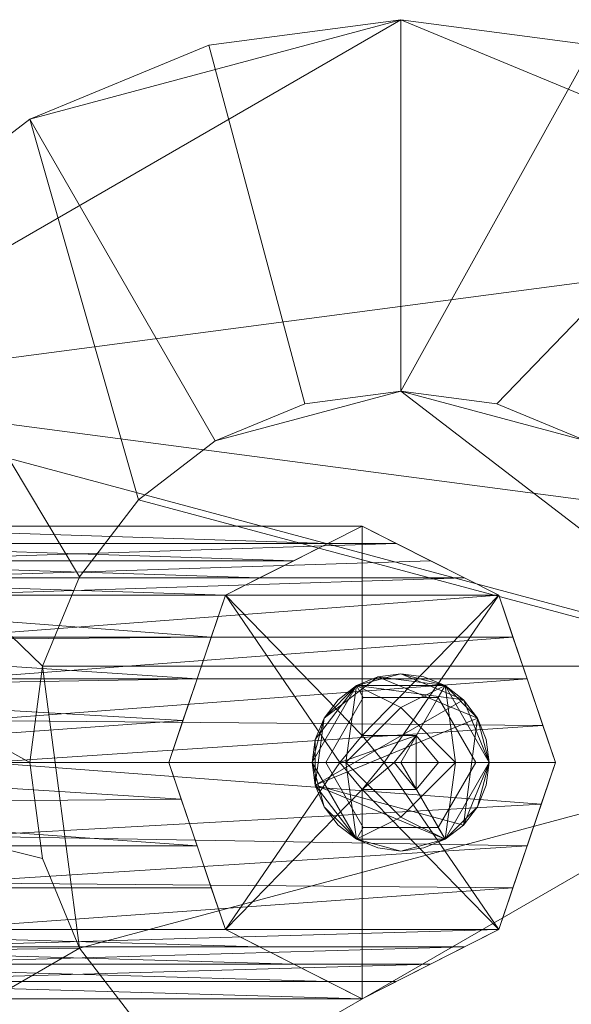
# Model space of a CAD drawing. Header units: millimetres. Extents: x -987 to -870, y 304 to 414.
# Tile 3 of 4: x -953 to -912, y 341 to 414. Entities that reach past the tile are written whole.
import ezdxf

# ---------------------------------------------------------------- set-up
doc = ezdxf.new("R2010")
doc.units = ezdxf.units.MM
doc.layers.add('E-LITE-EQPM', color=33, linetype='Continuous', lineweight=9)

# ---------------------------------------------------------------- blocks, each defined once
blk = doc.blocks.new('2019_EN_Lighting-Fixture_Estiluz_Volta_T-3533 - 230V _ Typ_ 578 lumens _ Dimmable Triac-360495-_3D_')
at = {"layer": 'E-LITE-EQPM'}
mesh = blk.add_polyface(dxfattribs=at)
corners = [(27.496, 0, 2434.4), (29.37, 14.235, 2434.4), (34.864, 27.5, 2434.4), (43.605, 38.891, 2434.4), (54.996, 47.631, 2434.4), (68.261, 53.126, 2434.4), (82.496, 55, 2434.4), (96.731, 53.126, 2434.4), (109.996, 47.631, 2434.4), (121.387, 38.891, 2434.4), (130.127, 27.5, 2434.4), (135.622, 14.235, 2434.4), (137.496, 0, 2434.4), (135.622, -14.235, 2434.4), (130.127, -27.5, 2434.4), (121.387, -38.891, 2434.4), (109.996, -47.631, 2434.4), (96.731, -53.126, 2434.4), (82.496, -55, 2434.4), (68.261, -53.126, 2434.4), (54.996, -47.631, 2434.4), (43.605, -38.891, 2434.4), (34.864, -27.5, 2434.4), (29.37, -14.235, 2434.4), (54.996, 0, 2434.4), (55.933, -7.118, 2434.4), (58.68, -13.75, 2434.4), (63.05, -19.445, 2434.4), (68.746, -23.816, 2434.4), (75.378, -26.563, 2434.4), (82.496, -27.5, 2434.4), (89.613, -26.563, 2434.4), (96.246, -23.816, 2434.4), (101.941, -19.445, 2434.4), (106.311, -13.75, 2434.4), (109.059, -7.118, 2434.4), (109.996, 0, 2434.4), (109.059, 7.118, 2434.4), (106.311, 13.75, 2434.4), (101.941, 19.445, 2434.4), (96.246, 23.816, 2434.4), (89.613, 26.563, 2434.4), (82.496, 27.5, 2434.4), (75.378, 26.563, 2434.4), (68.746, 23.816, 2434.4), (63.05, 19.445, 2434.4), (58.68, 13.75, 2434.4), (55.933, 7.118, 2434.4)]
mesh.append_faces([[corners[k] for k in face] for face in [(7, 42, 6), (39, 10, 38), (45, 4, 44), (32, 16, 31), (15, 33, 14), (23, 26, 22), (29, 19, 28)]], dxfattribs={"vtx0": -1, "vtx1": -1})
mesh.append_faces([[corners[k] for k in face] for face in [(43, 5, 6, 42), (44, 4, 5, 43), (35, 12, 13, 34), (14, 33, 34, 13), (17, 30, 31, 16), (30, 17, 18), (20, 27, 28, 19), (27, 20, 21)]], dxfattribs={"vtx0": -1, "vtx2": -1})
mesh.append_faces([[corners[k] for k in face] for face in [(35, 36, 12)]], dxfattribs={"vtx1": -1, "vtx2": -1})
mesh.append_faces([[corners[k] for k in face] for face in [(40, 41, 8, 9), (41, 42, 7, 8), (9, 10, 39, 40), (36, 37, 11, 12), (37, 38, 10, 11), (3, 4, 45, 46), (2, 3, 46, 47), (47, 24, 1, 2), (0, 1, 24, 25), (32, 33, 15, 16), (26, 27, 21, 22), (23, 0, 25, 26), (18, 19, 29, 30)]], dxfattribs={"vtx1": -1, "vtx3": -1})
mesh = blk.add_polyface(dxfattribs=at)
corners = [(27.496, 0, 2438.4), (29.37, -14.235, 2438.4), (34.864, -27.5, 2438.4), (43.605, -38.891, 2438.4), (54.996, -47.631, 2438.4), (68.261, -53.126, 2438.4), (82.496, -55, 2438.4), (96.731, -53.126, 2438.4), (109.996, -47.631, 2438.4), (121.387, -38.891, 2438.4), (130.127, -27.5, 2438.4), (135.622, -14.235, 2438.4), (137.496, 0, 2438.4), (135.622, 14.235, 2438.4), (130.127, 27.5, 2438.4), (121.387, 38.891, 2438.4), (109.996, 47.631, 2438.4), (96.731, 53.126, 2438.4), (82.496, 55, 2438.4), (68.261, 53.126, 2438.4), (54.996, 47.631, 2438.4), (43.605, 38.891, 2438.4), (34.864, 27.5, 2438.4), (29.37, 14.235, 2438.4)]
mesh.append_faces([[corners[k] for k in face] for face in [(11, 9, 10), (6, 4, 5), (0, 22, 23), (20, 18, 19)]], dxfattribs={"vtx0": -1})
mesh.append_faces([[corners[k] for k in face] for face in [(22, 15, 18)]], dxfattribs={"vtx0": -1, "vtx1": -1, "vtx2": -1})
mesh.append_faces([[corners[k] for k in face] for face in [(22, 4, 11, 12)]], dxfattribs={"vtx0": -1, "vtx1": -1, "vtx3": -1})
mesh.append_faces([[corners[k] for k in face] for face in [(22, 12, 13)]], dxfattribs={"vtx0": -1, "vtx2": -1})
mesh.append_faces([[corners[k] for k in face] for face in [(18, 20, 21, 22)]], dxfattribs={"vtx0": -1, "vtx3": -1})
mesh.append_faces([[corners[k] for k in face] for face in [(17, 18, 15, 16)]], dxfattribs={"vtx1": -1})
mesh.append_faces([[corners[k] for k in face] for face in [(8, 9, 11, 4)]], dxfattribs={"vtx1": -1, "vtx2": -1, "vtx3": -1})
mesh.append_faces([[corners[k] for k in face] for face in [(6, 7, 8, 4), (2, 3, 4, 22), (0, 1, 2, 22), (13, 14, 15, 22)]], dxfattribs={"vtx2": -1, "vtx3": -1})
mesh = blk.add_polyface(dxfattribs=at)
corners = [(137.496, 0, 2434.4), (135.622, 14.235, 2434.4), (130.127, 27.5, 2434.4), (121.387, 38.891, 2434.4), (109.996, 47.631, 2434.4), (96.731, 53.126, 2434.4), (82.496, 55, 2434.4), (68.261, 53.126, 2434.4), (54.996, 47.631, 2434.4), (43.605, 38.891, 2434.4), (34.864, 27.5, 2434.4), (29.37, 14.235, 2434.4), (27.496, 0, 2434.4), (27.496, 0, 2438.4), (29.37, 14.235, 2438.4), (34.864, 27.5, 2438.4), (43.605, 38.891, 2438.4), (54.996, 47.631, 2438.4), (68.261, 53.126, 2438.4), (82.496, 55, 2438.4), (96.731, 53.126, 2438.4), (109.996, 47.631, 2438.4), (121.387, 38.891, 2438.4), (130.127, 27.5, 2438.4), (135.622, 14.235, 2438.4), (137.496, 0, 2438.4)]
mesh.append_faces([[corners[k] for k in face] for face in [(0, 1, 24, 25), (13, 14, 11, 12)]], dxfattribs={"vtx1": -1})
mesh.append_faces([[corners[k] for k in face] for face in [(1, 2, 23, 24), (3, 4, 21, 22), (2, 3, 22, 23), (4, 5, 20, 21), (19, 20, 5, 6), (6, 7, 18, 19), (7, 8, 17, 18), (9, 10, 15, 16), (8, 9, 16, 17), (10, 11, 14, 15)]], dxfattribs={"vtx1": -1, "vtx3": -1})
mesh = blk.add_polyface(dxfattribs=at)
corners = [(54.996, 0, 2436.4), (55.933, 7.118, 2436.4), (58.68, 13.75, 2436.4), (63.05, 19.445, 2436.4), (68.746, 23.816, 2436.4), (75.378, 26.563, 2436.4), (82.496, 27.5, 2436.4), (89.613, 26.563, 2436.4), (96.246, 23.816, 2436.4), (101.941, 19.445, 2436.4), (106.311, 13.75, 2436.4), (109.059, 7.118, 2436.4), (109.996, 0, 2436.4), (109.059, -7.118, 2436.4), (106.311, -13.75, 2436.4), (101.941, -19.445, 2436.4), (96.246, -23.816, 2436.4), (89.613, -26.563, 2436.4), (82.496, -27.5, 2436.4), (75.378, -26.563, 2436.4), (68.746, -23.816, 2436.4), (63.05, -19.445, 2436.4), (58.68, -13.75, 2436.4), (55.933, -7.118, 2436.4)]
mesh.append_faces([[corners[k] for k in face] for face in [(20, 12, 16, 18)]], dxfattribs={"vtx0": -1, "vtx1": -1, "vtx2": -1, "vtx3": -1})
mesh.append_faces([[corners[k] for k in face] for face in [(6, 11, 3, 4)]], dxfattribs={"vtx0": -1, "vtx1": -1, "vtx3": -1})
mesh.append_faces([[corners[k] for k in face] for face in [(17, 18, 16), (19, 20, 18), (9, 10, 8), (5, 6, 4)]], dxfattribs={"vtx1": -1})
mesh.append_faces([[corners[k] for k in face] for face in [(15, 16, 12, 14)]], dxfattribs={"vtx1": -1, "vtx2": -1})
mesh.append_faces([[corners[k] for k in face] for face in [(11, 12, 22, 1), (10, 11, 6, 8)]], dxfattribs={"vtx1": -1, "vtx2": -1, "vtx3": -1})
mesh.append_faces([[corners[k] for k in face] for face in [(12, 13, 14), (6, 7, 8)]], dxfattribs={"vtx2": -1})
mesh.append_faces([[corners[k] for k in face] for face in [(20, 21, 22, 12), (1, 2, 3, 11)]], dxfattribs={"vtx2": -1, "vtx3": -1})
mesh.append_faces([[corners[k] for k in face] for face in [(22, 23, 0, 1)]], dxfattribs={"vtx3": -1})
mesh = blk.add_polyface(dxfattribs=at)
corners = [(109.996, 0, 2436.4), (109.059, 7.118, 2436.4), (106.311, 13.75, 2436.4), (101.941, 19.445, 2436.4), (96.246, 23.816, 2436.4), (89.613, 26.563, 2436.4), (82.496, 27.5, 2436.4), (75.378, 26.563, 2436.4), (68.746, 23.816, 2436.4), (63.05, 19.445, 2436.4), (58.68, 13.75, 2436.4), (55.933, 7.118, 2436.4), (54.996, 0, 2436.4), (54.996, 0, 2434.4), (55.933, 7.118, 2434.4), (58.68, 13.75, 2434.4), (63.05, 19.445, 2434.4), (68.746, 23.816, 2434.4), (75.378, 26.563, 2434.4), (82.496, 27.5, 2434.4), (89.613, 26.563, 2434.4), (96.246, 23.816, 2434.4), (101.941, 19.445, 2434.4), (106.311, 13.75, 2434.4), (109.059, 7.118, 2434.4), (109.996, 0, 2434.4)]
mesh.append_faces([[corners[k] for k in face] for face in [(1, 24, 25, 0), (14, 11, 12, 13)]], dxfattribs={"vtx0": -1})
mesh.append_faces([[corners[k] for k in face] for face in [(2, 23, 24, 1), (4, 21, 22, 3), (3, 22, 23, 2), (5, 20, 21, 4), (20, 5, 6, 19), (7, 18, 19, 6), (8, 17, 18, 7), (10, 15, 16, 9), (9, 16, 17, 8), (11, 14, 15, 10)]], dxfattribs={"vtx0": -1, "vtx2": -1})
mesh = blk.add_polyface(dxfattribs=at)
corners = [(51.805, 0, 2331.059), (47.606, 12.374, 2333.999), (37.47, 17.5, 2341.097), (27.334, 12.374, 2348.194), (23.135, 0, 2351.134), (65.293, 0, 2411.342), (69.491, 12.374, 2408.402), (79.628, 17.5, 2401.304), (89.764, 12.374, 2394.207), (93.963, 0, 2391.267), (24.989, 5.465, 2349.836), (67.392, 6.187, 2409.872), (68.442, 9.281, 2409.137), (32.402, 14.937, 2344.645), (74.56, 14.937, 2404.853), (77.094, 16.219, 2403.079), (49.706, 6.187, 2332.529), (91.864, 6.187, 2392.737), (93.036, 2.732, 2391.916), (84.696, 14.937, 2397.755), (42.538, 14.937, 2337.548), (40.004, 16.219, 2339.322), (66.342, 3.094, 2410.607), (26.161, 8.92, 2349.015), (72.025, 13.656, 2406.628), (29.868, 13.656, 2346.42), (34.936, 16.219, 2342.871), (48.656, 9.281, 2333.264), (90.814, 9.281, 2393.472), (50.755, 3.094, 2331.794), (87.23, 13.656, 2395.981), (45.072, 13.656, 2335.773), (82.162, 16.219, 2399.53)]
mesh.append_faces([[corners[k] for k in face] for face in [(22, 4, 5)]], dxfattribs={"vtx0": -1})
mesh.append_faces([[corners[k] for k in face] for face in [(10, 11, 23), (4, 22, 10), (12, 23, 11), (16, 17, 29), (18, 29, 17), (6, 3, 12)]], dxfattribs={"vtx0": -1, "vtx1": -1})
mesh.append_faces([[corners[k] for k in face] for face in [(12, 3, 23), (24, 13, 25), (27, 8, 28), (15, 2, 26), (30, 1, 31), (6, 25, 3), (16, 28, 17), (19, 31, 20, 32), (13, 24, 14), (26, 14, 15), (28, 16, 27), (18, 0, 29), (31, 19, 30), (32, 20, 21)]], dxfattribs={"vtx0": -1, "vtx2": -1})
mesh.append_faces([[corners[k] for k in face] for face in [(9, 0, 18)]], dxfattribs={"vtx1": -1})
mesh.append_faces([[corners[k] for k in face] for face in [(15, 7, 2), (26, 13, 14), (22, 11, 10), (6, 24, 25), (27, 1, 8), (30, 8, 1)]], dxfattribs={"vtx1": -1, "vtx2": -1})
mesh.append_faces([[corners[k] for k in face] for face in [(7, 32, 21, 2)]], dxfattribs={"vtx1": -1, "vtx3": -1})
mesh = blk.add_polyface(dxfattribs=at)
corners = [(93.963, 0, 2391.267), (89.764, 12.374, 2394.207), (79.628, 17.5, 2401.304), (69.491, 12.374, 2408.402), (65.293, 0, 2411.342), (77.99, 0, 2402.451), (79.628, 2, 2401.304), (81.266, 0, 2400.157)]
mesh.append_faces([[corners[k] for k in face] for face in [(1, 7, 0)]], dxfattribs={"vtx0": -1})
mesh.append_faces([[corners[k] for k in face] for face in [(2, 6, 1)]], dxfattribs={"vtx0": -1, "vtx1": -1})
mesh.append_faces([[corners[k] for k in face] for face in [(5, 6, 3), (2, 3, 6), (6, 7, 1)]], dxfattribs={"vtx1": -1, "vtx2": -1})
mesh.append_faces([[corners[k] for k in face] for face in [(3, 4, 5)]], dxfattribs={"vtx2": -1})
mesh = blk.add_polyface(dxfattribs=at)
corners = [(75.933, 0, 2438.4), (79.214, 5.683, 2438.4), (85.777, 5.683, 2438.4), (89.058, 0, 2438.4), (89.058, 0, 2436.4), (88.835, 1.699, 2436.4), (88.179, 3.281, 2436.4), (87.136, 4.64, 2436.4), (85.777, 5.683, 2436.4), (84.194, 6.339, 2436.4), (82.496, 6.563, 2436.4), (80.797, 6.339, 2436.4), (79.214, 5.683, 2436.4), (77.855, 4.64, 2436.4), (76.812, 3.281, 2436.4), (76.157, 1.699, 2436.4), (75.933, 0, 2436.4), (89.058, 0, 2430.4), (85.777, 5.683, 2430.4), (79.214, 5.683, 2430.4), (75.933, 0, 2430.4), (75.933, 0, 2434.4), (76.157, 1.699, 2434.4), (76.812, 3.281, 2434.4), (77.855, 4.64, 2434.4), (79.214, 5.683, 2434.4), (80.797, 6.339, 2434.4), (82.496, 6.563, 2434.4), (84.194, 6.339, 2434.4), (85.777, 5.683, 2434.4), (87.136, 4.64, 2434.4), (88.179, 3.281, 2434.4), (88.835, 1.699, 2434.4), (89.058, 0, 2434.4)]
mesh.append_faces([[corners[k] for k in face] for face in [(7, 2, 6), (9, 2, 8), (13, 1, 12), (1, 14, 0), (14, 1, 13), (15, 0, 14), (30, 18, 29), (26, 19, 25), (24, 19, 23)]], dxfattribs={"vtx0": -1, "vtx1": -1})
mesh.append_faces([[corners[k] for k in face] for face in [(6, 2, 3), (2, 7, 8), (2, 9, 10), (1, 10, 11), (10, 1, 2), (31, 17, 18), (17, 31, 32), (18, 27, 28), (27, 18, 19), (23, 19, 20)]], dxfattribs={"vtx0": -1, "vtx2": -1})
mesh.append_faces([[corners[k] for k in face] for face in [(33, 17, 32), (21, 22, 20)]], dxfattribs={"vtx1": -1})
mesh.append_faces([[corners[k] for k in face] for face in [(5, 6, 3), (11, 12, 1), (30, 31, 18), (28, 29, 18), (26, 27, 19), (24, 25, 19), (22, 23, 20)]], dxfattribs={"vtx1": -1, "vtx2": -1})
mesh.append_faces([[corners[k] for k in face] for face in [(3, 4, 5), (15, 16, 0)]], dxfattribs={"vtx2": -1})
mesh = blk.add_polyface(dxfattribs=at)
corners = [(89.058, 0, 2436.4), (88.835, -1.699, 2436.4), (88.179, -3.281, 2436.4), (87.136, -4.64, 2436.4), (85.777, -5.683, 2436.4), (84.194, -6.339, 2436.4), (82.496, -6.563, 2436.4), (80.797, -6.339, 2436.4), (79.214, -5.683, 2436.4), (77.855, -4.64, 2436.4), (76.812, -3.281, 2436.4), (76.157, -1.699, 2436.4), (75.933, 0, 2436.4), (76.157, 1.699, 2436.4), (76.812, 3.281, 2436.4), (77.855, 4.64, 2436.4), (79.214, 5.683, 2436.4), (80.797, 6.339, 2436.4), (82.496, 6.563, 2436.4), (84.194, 6.339, 2436.4), (85.777, 5.683, 2436.4), (87.136, 4.64, 2436.4), (88.179, 3.281, 2436.4), (88.835, 1.699, 2436.4)]
mesh.append_faces([[corners[k] for k in face] for face in [(3, 0, 1, 2)]], dxfattribs={"vtx0": -1})
mesh.append_faces([[corners[k] for k in face] for face in [(0, 3, 22, 23)]], dxfattribs={"vtx0": -1, "vtx1": -1})
mesh.append_faces([[corners[k] for k in face] for face in [(4, 11, 22, 3), (8, 11, 4)]], dxfattribs={"vtx0": -1, "vtx1": -1, "vtx2": -1})
mesh.append_faces([[corners[k] for k in face] for face in [(22, 11, 14, 17)]], dxfattribs={"vtx0": -1, "vtx1": -1, "vtx2": -1, "vtx3": -1})
mesh.append_faces([[corners[k] for k in face] for face in [(5, 6, 4)]], dxfattribs={"vtx1": -1})
mesh.append_faces([[corners[k] for k in face] for face in [(9, 10, 11, 8), (18, 19, 20, 17)]], dxfattribs={"vtx2": -1})
mesh.append_faces([[corners[k] for k in face] for face in [(6, 7, 8, 4), (20, 21, 22, 17)]], dxfattribs={"vtx2": -1, "vtx3": -1})
mesh.append_faces([[corners[k] for k in face] for face in [(11, 12, 13, 14), (14, 15, 16, 17)]], dxfattribs={"vtx3": -1})
mesh = blk.add_polyface(dxfattribs=at)
corners = [(75.933, 0, 2434.4), (76.157, -1.699, 2434.4), (76.812, -3.281, 2434.4), (77.855, -4.64, 2434.4), (79.214, -5.683, 2434.4), (80.797, -6.339, 2434.4), (82.496, -6.563, 2434.4), (84.194, -6.339, 2434.4), (85.777, -5.683, 2434.4), (87.136, -4.64, 2434.4), (88.179, -3.281, 2434.4), (88.835, -1.699, 2434.4), (89.058, 0, 2434.4), (88.835, 1.699, 2434.4), (88.179, 3.281, 2434.4), (87.136, 4.64, 2434.4), (85.777, 5.683, 2434.4), (84.194, 6.339, 2434.4), (82.496, 6.563, 2434.4), (80.797, 6.339, 2434.4), (79.214, 5.683, 2434.4), (77.855, 4.64, 2434.4), (76.812, 3.281, 2434.4), (76.157, 1.699, 2434.4)]
mesh.append_faces([[corners[k] for k in face] for face in [(15, 12, 13, 14), (1, 23, 0), (6, 4, 5)]], dxfattribs={"vtx0": -1})
mesh.append_faces([[corners[k] for k in face] for face in [(23, 1, 15, 20), (9, 12, 15, 1)]], dxfattribs={"vtx0": -1, "vtx1": -1, "vtx2": -1, "vtx3": -1})
mesh.append_faces([[corners[k] for k in face] for face in [(8, 9, 1, 4)]], dxfattribs={"vtx1": -1, "vtx2": -1, "vtx3": -1})
mesh.append_faces([[corners[k] for k in face] for face in [(21, 22, 23, 20)]], dxfattribs={"vtx2": -1})
mesh.append_faces([[corners[k] for k in face] for face in [(18, 19, 20, 15), (6, 7, 8, 4)]], dxfattribs={"vtx2": -1, "vtx3": -1})
mesh.append_faces([[corners[k] for k in face] for face in [(15, 16, 17, 18), (9, 10, 11, 12), (1, 2, 3, 4)]], dxfattribs={"vtx3": -1})
mesh = blk.add_polyface(dxfattribs=at)
corners = [(78.433, 0, 2404.4), (75.933, 0, 2409.4), (79.214, 5.683, 2409.4), (85.777, 5.683, 2409.4), (89.058, 0, 2409.4), (86.558, 0, 2404.4), (82.496, 4.062, 2404.4)]
mesh.append_faces([[corners[k] for k in face] for face in [(3, 5, 6), (6, 2, 3)]], dxfattribs={"vtx0": -1, "vtx2": -1})
mesh.append_faces([[corners[k] for k in face] for face in [(4, 5, 3), (1, 2, 0)]], dxfattribs={"vtx1": -1})
mesh.append_faces([[corners[k] for k in face] for face in [(6, 0, 2)]], dxfattribs={"vtx1": -1, "vtx2": -1})
mesh = blk.add_polyface(dxfattribs=at)
corners = [(89.058, 0, 2438.4), (85.777, 5.683, 2438.4), (79.214, 5.683, 2438.4), (75.933, 0, 2438.4), (82.496, 0, 2438.4)]
mesh.append_faces([[corners[k] for k in face] for face in [(0, 1, 4)]], dxfattribs={"vtx1": -1})
mesh.append_faces([[corners[k] for k in face] for face in [(2, 3, 4, 1)]], dxfattribs={"vtx2": -1})
mesh = blk.add_polyface(dxfattribs=at)
corners = [(75.933, 0, 2430.4), (79.214, 5.683, 2430.4), (85.777, 5.683, 2430.4), (89.058, 0, 2430.4), (88.058, 0, 2430.4), (85.277, 4.817, 2430.4), (79.714, 4.817, 2430.4), (76.933, 0, 2430.4)]
mesh.append_faces([[corners[k] for k in face] for face in [(1, 6, 7, 0)]], dxfattribs={"vtx0": -1})
mesh.append_faces([[corners[k] for k in face] for face in [(2, 5, 6, 1)]], dxfattribs={"vtx0": -1, "vtx2": -1})
mesh.append_faces([[corners[k] for k in face] for face in [(4, 5, 2, 3)]], dxfattribs={"vtx1": -1})
mesh = blk.add_polyface(dxfattribs=at)
corners = [(76.933, 0, 2429.4), (79.714, 4.817, 2429.4), (85.277, 4.817, 2429.4), (88.058, 0, 2429.4), (89.058, 0, 2429.4), (85.777, 5.683, 2429.4), (79.214, 5.683, 2429.4), (75.933, 0, 2429.4)]
mesh.append_faces([[corners[k] for k in face] for face in [(5, 2, 3, 4)]], dxfattribs={"vtx0": -1})
mesh.append_faces([[corners[k] for k in face] for face in [(0, 1, 6, 7)]], dxfattribs={"vtx1": -1})
mesh.append_faces([[corners[k] for k in face] for face in [(1, 2, 5, 6)]], dxfattribs={"vtx1": -1, "vtx3": -1})
mesh = blk.add_polyface(dxfattribs=at)
corners = [(89.058, 0, 2409.4), (85.777, 5.683, 2409.4), (79.214, 5.683, 2409.4), (75.933, 0, 2409.4), (75.933, 0, 2429.4), (79.214, 5.683, 2429.4), (85.777, 5.683, 2429.4), (89.058, 0, 2429.4)]
mesh.append_faces([[corners[k] for k in face] for face in [(5, 2, 3, 4)]], dxfattribs={"vtx0": -1})
mesh.append_faces([[corners[k] for k in face] for face in [(6, 1, 2, 5)]], dxfattribs={"vtx0": -1, "vtx2": -1})
mesh.append_faces([[corners[k] for k in face] for face in [(7, 0, 1, 6)]], dxfattribs={"vtx2": -1})
mesh = blk.add_polyface(dxfattribs=at)
corners = [(76.933, 0, 2430.4), (79.714, 4.817, 2430.4), (85.277, 4.817, 2430.4), (88.058, 0, 2430.4), (88.058, 0, 2429.4), (85.277, 4.817, 2429.4), (79.714, 4.817, 2429.4), (76.933, 0, 2429.4)]
mesh.append_faces([[corners[k] for k in face] for face in [(1, 6, 7, 0)]], dxfattribs={"vtx0": -1})
mesh.append_faces([[corners[k] for k in face] for face in [(2, 5, 6, 1)]], dxfattribs={"vtx0": -1, "vtx2": -1})
mesh.append_faces([[corners[k] for k in face] for face in [(3, 4, 5, 2)]], dxfattribs={"vtx2": -1})
mesh = blk.add_polyface(dxfattribs=at)
corners = [(78.433, 0, 2404.4), (82.496, 4.062, 2404.4), (86.558, 0, 2404.4), (82.496, 0, 2404.4)]
mesh.append_faces([[corners[k] for k in face] for face in [(1, 2, 3, 0)]])
mesh = blk.add_polyface(dxfattribs=at)
corners = [(81.266, 0, 2400.157), (79.628, 2, 2401.304), (77.99, 0, 2402.451), (82.005, 0, 2408.185), (83.643, 2, 2407.038), (85.281, 0, 2405.891)]
mesh.append_faces([[corners[k] for k in face] for face in [(2, 4, 1)]], dxfattribs={"vtx0": -1, "vtx1": -1})
mesh.append_faces([[corners[k] for k in face] for face in [(3, 4, 2)]], dxfattribs={"vtx1": -1})
mesh.append_faces([[corners[k] for k in face] for face in [(5, 0, 1, 4)]], dxfattribs={"vtx2": -1})
mesh = blk.add_polyface(dxfattribs=at)
corners = [(85.281, 0, 2405.891), (83.643, 2, 2407.038), (82.005, 0, 2408.185), (83.643, 0, 2407.038)]
mesh.append_faces([[corners[k] for k in face] for face in [(3, 1, 2), (1, 3, 0)]], dxfattribs={"vtx0": -1})
mesh = blk.add_polyface(dxfattribs=at)
corners = [(23.135, 0, 2351.134), (27.334, -12.374, 2348.194), (37.47, -17.5, 2341.097), (47.606, -12.374, 2333.999), (51.805, 0, 2331.059), (93.963, 0, 2391.267), (89.764, -12.374, 2394.207), (79.628, -17.5, 2401.304), (69.491, -12.374, 2408.402), (65.293, 0, 2411.342), (49.951, -5.465, 2332.357), (91.864, -6.187, 2392.737), (90.814, -9.281, 2393.472), (42.538, -14.937, 2337.548), (84.696, -14.937, 2397.755), (82.162, -16.219, 2399.53), (25.234, -6.187, 2349.664), (67.392, -6.187, 2409.872), (66.22, -2.732, 2410.693), (74.56, -14.937, 2404.853), (32.402, -14.937, 2344.645), (34.936, -16.219, 2342.871), (92.913, -3.094, 2392.002), (48.779, -8.92, 2333.178), (87.23, -13.656, 2395.981), (45.072, -13.656, 2335.773), (40.004, -16.219, 2339.322), (26.284, -9.281, 2348.929), (68.442, -9.281, 2409.137), (24.184, -3.094, 2350.399), (72.025, -13.656, 2406.628), (29.868, -13.656, 2346.42), (77.094, -16.219, 2403.079)]
mesh.append_faces([[corners[k] for k in face] for face in [(22, 4, 5)]], dxfattribs={"vtx0": -1})
mesh.append_faces([[corners[k] for k in face] for face in [(10, 11, 23), (12, 23, 11), (4, 22, 10), (16, 17, 29), (18, 29, 17), (6, 3, 12)]], dxfattribs={"vtx0": -1, "vtx1": -1})
mesh.append_faces([[corners[k] for k in face] for face in [(12, 3, 23), (6, 25, 3), (24, 13, 25), (30, 1, 31), (21, 7, 32), (19, 31, 20), (13, 24, 14), (26, 14, 15), (18, 0, 29), (31, 19, 30), (32, 20, 21)]], dxfattribs={"vtx0": -1, "vtx2": -1})
mesh.append_faces([[corners[k] for k in face] for face in [(9, 0, 18)]], dxfattribs={"vtx1": -1})
mesh.append_faces([[corners[k] for k in face] for face in [(21, 2, 7), (26, 13, 14), (32, 19, 20), (22, 11, 10), (6, 24, 25), (30, 8, 1)]], dxfattribs={"vtx1": -1, "vtx2": -1})
mesh.append_faces([[corners[k] for k in face] for face in [(15, 7, 2, 26), (8, 28, 27, 1), (28, 17, 16, 27)]], dxfattribs={"vtx1": -1, "vtx3": -1})
mesh = blk.add_polyface(dxfattribs=at)
corners = [(27.496, 0, 2434.4), (29.37, -14.235, 2434.4), (34.864, -27.5, 2434.4), (43.605, -38.891, 2434.4), (54.996, -47.631, 2434.4), (68.261, -53.126, 2434.4), (82.496, -55, 2434.4), (96.731, -53.126, 2434.4), (109.996, -47.631, 2434.4), (121.387, -38.891, 2434.4), (130.127, -27.5, 2434.4), (135.622, -14.235, 2434.4), (137.496, 0, 2434.4), (137.496, 0, 2438.4), (135.622, -14.235, 2438.4), (130.127, -27.5, 2438.4), (121.387, -38.891, 2438.4), (109.996, -47.631, 2438.4), (96.731, -53.126, 2438.4), (82.496, -55, 2438.4), (68.261, -53.126, 2438.4), (54.996, -47.631, 2438.4), (43.605, -38.891, 2438.4), (34.864, -27.5, 2438.4), (29.37, -14.235, 2438.4), (27.496, 0, 2438.4)]
mesh.append_faces([[corners[k] for k in face] for face in [(0, 1, 24, 25), (13, 14, 11, 12)]], dxfattribs={"vtx1": -1})
mesh.append_faces([[corners[k] for k in face] for face in [(1, 2, 23, 24), (3, 4, 21, 22), (2, 3, 22, 23), (4, 5, 20, 21), (19, 20, 5, 6), (6, 7, 18, 19), (7, 8, 17, 18), (9, 10, 15, 16), (8, 9, 16, 17), (10, 11, 14, 15)]], dxfattribs={"vtx1": -1, "vtx3": -1})
mesh = blk.add_polyface(dxfattribs=at)
corners = [(54.996, 0, 2436.4), (55.933, -7.118, 2436.4), (58.68, -13.75, 2436.4), (63.05, -19.445, 2436.4), (68.746, -23.816, 2436.4), (75.378, -26.563, 2436.4), (82.496, -27.5, 2436.4), (89.613, -26.563, 2436.4), (96.246, -23.816, 2436.4), (101.941, -19.445, 2436.4), (106.311, -13.75, 2436.4), (109.059, -7.118, 2436.4), (109.996, 0, 2436.4), (109.996, 0, 2434.4), (109.059, -7.118, 2434.4), (106.311, -13.75, 2434.4), (101.941, -19.445, 2434.4), (96.246, -23.816, 2434.4), (89.613, -26.563, 2434.4), (82.496, -27.5, 2434.4), (75.378, -26.563, 2434.4), (68.746, -23.816, 2434.4), (63.05, -19.445, 2434.4), (58.68, -13.75, 2434.4), (55.933, -7.118, 2434.4), (54.996, 0, 2434.4)]
mesh.append_faces([[corners[k] for k in face] for face in [(1, 24, 25, 0), (14, 11, 12, 13)]], dxfattribs={"vtx0": -1})
mesh.append_faces([[corners[k] for k in face] for face in [(2, 23, 24, 1), (4, 21, 22, 3), (3, 22, 23, 2), (5, 20, 21, 4), (20, 5, 6, 19), (7, 18, 19, 6), (8, 17, 18, 7), (10, 15, 16, 9), (9, 16, 17, 8), (11, 14, 15, 10)]], dxfattribs={"vtx0": -1, "vtx2": -1})
mesh = blk.add_polyface(dxfattribs=at)
corners = [(65.293, 0, 2411.342), (69.491, -12.374, 2408.402), (79.628, -17.5, 2401.304), (89.764, -12.374, 2394.207), (93.963, 0, 2391.267), (81.266, 0, 2400.157), (79.628, -2, 2401.304), (77.99, 0, 2402.451)]
mesh.append_faces([[corners[k] for k in face] for face in [(1, 7, 0)]], dxfattribs={"vtx0": -1})
mesh.append_faces([[corners[k] for k in face] for face in [(2, 6, 1), (7, 1, 6), (3, 6, 2)]], dxfattribs={"vtx0": -1, "vtx1": -1})
mesh.append_faces([[corners[k] for k in face] for face in [(5, 6, 3)]], dxfattribs={"vtx1": -1, "vtx2": -1})
mesh.append_faces([[corners[k] for k in face] for face in [(3, 4, 5)]], dxfattribs={"vtx2": -1})
mesh = blk.add_polyface(dxfattribs=at)
corners = [(89.058, 0, 2438.4), (85.777, -5.683, 2438.4), (79.214, -5.683, 2438.4), (75.933, 0, 2438.4), (75.933, 0, 2436.4), (76.157, -1.699, 2436.4), (76.812, -3.281, 2436.4), (77.855, -4.64, 2436.4), (79.214, -5.683, 2436.4), (80.797, -6.339, 2436.4), (82.496, -6.563, 2436.4), (84.194, -6.339, 2436.4), (85.777, -5.683, 2436.4), (87.136, -4.64, 2436.4), (88.179, -3.281, 2436.4), (88.835, -1.699, 2436.4), (89.058, 0, 2436.4), (75.933, 0, 2430.4), (79.214, -5.683, 2430.4), (85.777, -5.683, 2430.4), (89.058, 0, 2430.4), (89.058, 0, 2434.4), (88.835, -1.699, 2434.4), (88.179, -3.281, 2434.4), (87.136, -4.64, 2434.4), (85.777, -5.683, 2434.4), (84.194, -6.339, 2434.4), (82.496, -6.563, 2434.4), (80.797, -6.339, 2434.4), (79.214, -5.683, 2434.4), (77.855, -4.64, 2434.4), (76.812, -3.281, 2434.4), (76.157, -1.699, 2434.4), (75.933, 0, 2434.4)]
mesh.append_faces([[corners[k] for k in face] for face in [(9, 2, 8), (1, 14, 0), (14, 1, 13), (15, 0, 14), (30, 18, 29), (26, 19, 25)]], dxfattribs={"vtx0": -1, "vtx1": -1})
mesh.append_faces([[corners[k] for k in face] for face in [(6, 2, 3), (2, 7, 8), (2, 9, 10), (10, 1, 2), (31, 17, 18), (17, 31, 32), (18, 27, 28), (27, 18, 19), (23, 19, 20), (20, 22, 23)]], dxfattribs={"vtx0": -1, "vtx2": -1})
mesh.append_faces([[corners[k] for k in face] for face in [(4, 5, 3), (33, 17, 32), (21, 22, 20)]], dxfattribs={"vtx1": -1})
mesh.append_faces([[corners[k] for k in face] for face in [(6, 7, 2), (5, 6, 3), (10, 11, 1), (12, 13, 1), (11, 12, 1), (30, 31, 18), (28, 29, 18), (26, 27, 19), (24, 25, 19), (23, 24, 19)]], dxfattribs={"vtx1": -1, "vtx2": -1})
mesh.append_faces([[corners[k] for k in face] for face in [(15, 16, 0)]], dxfattribs={"vtx2": -1})
mesh = blk.add_polyface(dxfattribs=at)
corners = [(89.058, 0, 2409.4), (85.777, -5.683, 2409.4), (79.214, -5.683, 2409.4), (75.933, 0, 2409.4), (78.433, 0, 2404.4), (82.496, -4.062, 2404.4), (86.558, 0, 2404.4)]
mesh.append_faces([[corners[k] for k in face] for face in [(2, 4, 5), (5, 1, 2)]], dxfattribs={"vtx0": -1, "vtx2": -1})
mesh.append_faces([[corners[k] for k in face] for face in [(3, 4, 2), (0, 1, 6)]], dxfattribs={"vtx1": -1})
mesh.append_faces([[corners[k] for k in face] for face in [(5, 6, 1)]], dxfattribs={"vtx1": -1, "vtx2": -1})
mesh = blk.add_polyface(dxfattribs=at)
corners = [(75.933, 0, 2438.4), (79.214, -5.683, 2438.4), (85.777, -5.683, 2438.4), (89.058, 0, 2438.4), (82.496, 0, 2438.4)]
mesh.append_faces([[corners[k] for k in face] for face in [(2, 3, 4)]], dxfattribs={"vtx2": -1})
mesh.append_faces([[corners[k] for k in face] for face in [(4, 0, 1, 2)]], dxfattribs={"vtx3": -1})
mesh = blk.add_polyface(dxfattribs=at)
corners = [(89.058, 0, 2430.4), (85.777, -5.683, 2430.4), (79.214, -5.683, 2430.4), (75.933, 0, 2430.4), (76.933, 0, 2430.4), (79.714, -4.817, 2430.4), (85.277, -4.817, 2430.4), (88.058, 0, 2430.4)]
mesh.append_faces([[corners[k] for k in face] for face in [(5, 6, 1, 2)]], dxfattribs={"vtx1": -1, "vtx3": -1})
mesh.append_faces([[corners[k] for k in face] for face in [(7, 0, 1, 6)]], dxfattribs={"vtx2": -1})
mesh.append_faces([[corners[k] for k in face] for face in [(2, 3, 4, 5)]], dxfattribs={"vtx3": -1})
mesh = blk.add_polyface(dxfattribs=at)
corners = [(88.058, 0, 2429.4), (85.277, -4.817, 2429.4), (79.714, -4.817, 2429.4), (76.933, 0, 2429.4), (75.933, 0, 2429.4), (79.214, -5.683, 2429.4), (85.777, -5.683, 2429.4), (89.058, 0, 2429.4)]
mesh.append_faces([[corners[k] for k in face] for face in [(6, 1, 2, 5)]], dxfattribs={"vtx0": -1, "vtx2": -1})
mesh.append_faces([[corners[k] for k in face] for face in [(3, 4, 5, 2)]], dxfattribs={"vtx2": -1})
mesh.append_faces([[corners[k] for k in face] for face in [(6, 7, 0, 1)]], dxfattribs={"vtx3": -1})
mesh = blk.add_polyface(dxfattribs=at)
corners = [(75.933, 0, 2409.4), (79.214, -5.683, 2409.4), (85.777, -5.683, 2409.4), (89.058, 0, 2409.4), (89.058, 0, 2429.4), (85.777, -5.683, 2429.4), (79.214, -5.683, 2429.4), (75.933, 0, 2429.4)]
mesh.append_faces([[corners[k] for k in face] for face in [(5, 2, 3, 4)]], dxfattribs={"vtx0": -1})
mesh.append_faces([[corners[k] for k in face] for face in [(6, 1, 2, 5)]], dxfattribs={"vtx0": -1, "vtx2": -1})
mesh.append_faces([[corners[k] for k in face] for face in [(7, 0, 1, 6)]], dxfattribs={"vtx2": -1})
mesh = blk.add_polyface(dxfattribs=at)
corners = [(88.058, 0, 2430.4), (85.277, -4.817, 2430.4), (79.714, -4.817, 2430.4), (76.933, 0, 2430.4), (76.933, 0, 2429.4), (79.714, -4.817, 2429.4), (85.277, -4.817, 2429.4), (88.058, 0, 2429.4)]
mesh.append_faces([[corners[k] for k in face] for face in [(1, 6, 7, 0)]], dxfattribs={"vtx0": -1})
mesh.append_faces([[corners[k] for k in face] for face in [(2, 5, 6, 1)]], dxfattribs={"vtx0": -1, "vtx2": -1})
mesh.append_faces([[corners[k] for k in face] for face in [(3, 4, 5, 2)]], dxfattribs={"vtx2": -1})
mesh = blk.add_polyface(dxfattribs=at)
corners = [(77.99, 0, 2402.451), (79.628, -2, 2401.304), (81.266, 0, 2400.157), (85.281, 0, 2405.891), (83.643, -2, 2407.038), (82.005, 0, 2408.185)]
mesh.append_faces([[corners[k] for k in face] for face in [(1, 5, 0)]], dxfattribs={"vtx0": -1})
mesh.append_faces([[corners[k] for k in face] for face in [(5, 1, 4)]], dxfattribs={"vtx0": -1, "vtx1": -1})
mesh.append_faces([[corners[k] for k in face] for face in [(2, 3, 4, 1)]], dxfattribs={"vtx2": -1})
mesh = blk.add_polyface(dxfattribs=at)
corners = [(86.558, 0, 2404.4), (82.496, -4.062, 2404.4), (78.433, 0, 2404.4), (82.496, 0, 2404.4)]
mesh.append_faces([[corners[k] for k in face] for face in [(3, 0, 1, 2)]])
mesh = blk.add_polyface(dxfattribs=at)
corners = [(82.005, 0, 2408.185), (83.643, -2, 2407.038), (85.281, 0, 2405.891), (83.643, 0, 2407.038)]
mesh.append_faces([[corners[k] for k in face] for face in [(1, 3, 0), (3, 1, 2)]], dxfattribs={"vtx0": -1})

msp = doc.modelspace()

# ---------------------------------------------------------------- block references
at = {"layer": 'E-LITE-EQPM'}
msp.add_blockref('2019_EN_Lighting-Fixture_Estiluz_Volta_T-3533 - 230V _ Typ_ 578 lumens _ Dimmable Triac-360495-_3D_', (-1007.076, 358.87, 161.6), dxfattribs=at)

doc.saveas('drawing.dxf')
